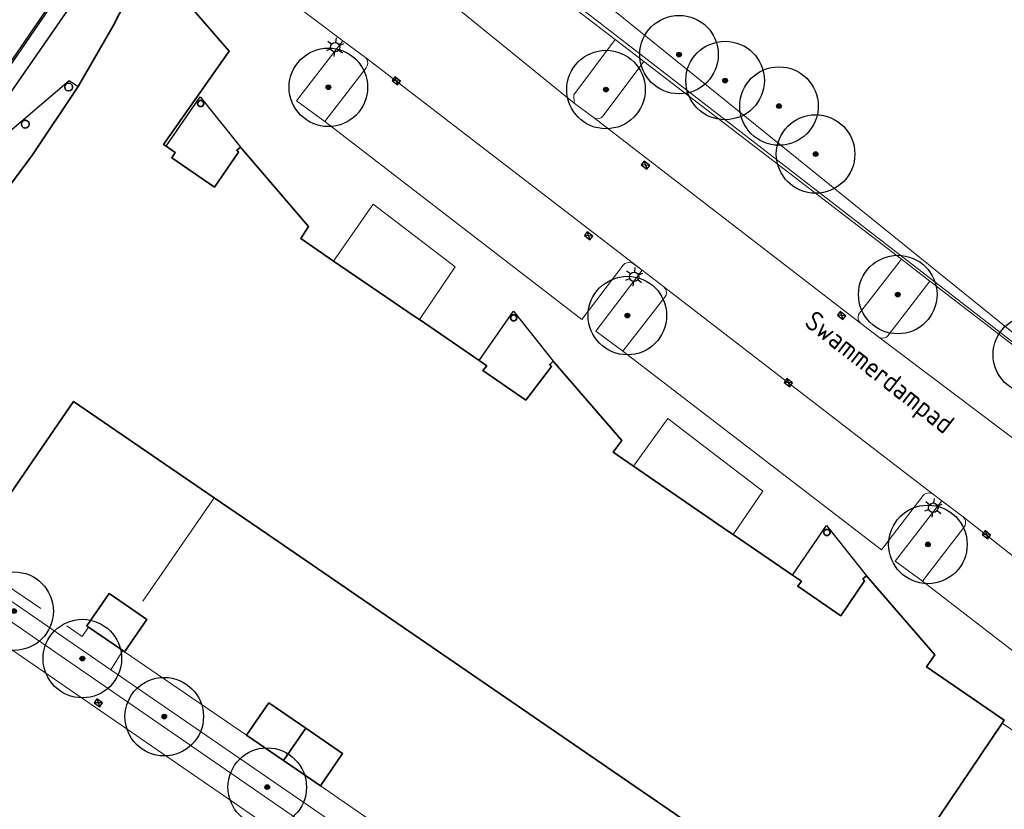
# Model space of a CAD drawing. Header units: metres. Extents: x 92877 to 94117, y 464509 to 465451.
# Tile 51 of 102: x 93260 to 93322, y 465016 to 465067. Entities that reach past the tile are written whole.
import ezdxf
from ezdxf.enums import TextEntityAlignment as Align

# ---------------------------------------------------------------- set-up
doc = ezdxf.new("R2010")
doc.units = ezdxf.units.M
doc.linetypes.add('IE-TERREINAFSCHEIDING', pattern=[10, 8, -2])
doc.linetypes.add('XX-PROJECTGRENS', pattern=[18, 12, -3, 0, -3])
doc.layers.get('0').update_dxf_attribs({"linetype": 'CONTINUOUS'})
for name, color, linetype, lineweight in [('B-WE-GR-BEPLANTING_CULTUUR-G', 252, 'CONTINUOUS', 18), ('B-WE-GR-BOOM-S', 90, 'CONTINUOUS', 25), ('B-WE-GR-HAAG-G', 252, 'GR-HAAG1', 13), ('B-WE-IE-TERREINAFSCHEIDING-G', 252, 'IE-TERREINAFSCHEIDING', 18), ('B-WE-IE-TERREINAFSCHEIDING_KUNSTMATIG_HEKWERK-G', 252, 'IE-TERREINAFSCHEIDING-KUNSTMATIG', 18), ('B-WE-KL-ET_LS_OV_LICHTMAST-S', 252, 'CONTINUOUS', 25), ('B-WE-OG-TOPOGRAFIE_BEBOUWING-GV', 252, 'CONTINUOUS', 35), ('B-WE-OG-TOPOGRAFIE_STRAATNAAM-T18', 7, 'CONTINUOUS', 18), ('B-WE-RI-HWA_KOLK-S', 252, 'CONTINUOUS', 25), ('B-WE-VH-VERHARDING-GV', 252, 'CONTINUOUS', 18), ('N-WE-KG-GRENS_PROJECT-G', 1, 'XX-PROJECTGRENS', 35), ('V-WE-VH-KANTOPSLUITING_OPSLUITBAND_100X200-G', 150, 'VH-OPSLUITBAND_100X200-V', 25), ('V-WE-VH-KANTOPSLUITING_VOORKANTBAND-G', 50, 'CONTINUOUS', 25)]:
    doc.layers.add(name, color=color, linetype=linetype, lineweight=lineweight)
doc.layers.add('B_OVERBOUWLIJN_LIJN_1', color=252, linetype='CONTINUOUS')
doc.styles.get("Standard").update_dxf_attribs({"font": 'isocp.shx'})
doc.linetypes.add('GR-HAAG1', pattern='A,6,[176,NLCS.SHX,S=0.125,R=0,X=0,Y=0],-2', length=8)
doc.linetypes.add('IE-TERREINAFSCHEIDING-KUNSTMATIG', pattern='A,4,[82,NLCS.SHX,S=0.75,R=90,X=0,Y=0],4,-2', length=10)
doc.linetypes.add('VH-OPSLUITBAND_100X200-V', pattern='A,4,[24,NLCS.SHX,S=1,R=0,X=0,Y=0],4,-2,4,-2', length=16)

# ---------------------------------------------------------------- blocks, each defined once
blk = doc.blocks.new('Q_LICHTMAST')
for points in [[(-0.26, 0.15), (-0.52, 0.3)], [(0, 0.3), (0, 0.6)], [(0.26, 0.15), (0.52, 0.3)], [(-0.26, -0.15), (-0.52, -0.3)], [(0, -0.3), (0, -0.6)], [(0.26, -0.15), (0.52, -0.3)]]:
    blk.add_lwpolyline(points)
blk.add_circle((0, 0), 0.3)
blk = doc.blocks.new('LDN_BLOK3_ACAD_1_FMEBLOCK16')
at = {"layer": 'B-WE-OG-TOPOGRAFIE_BEBOUWING-GV'}
blk.add_line((13.108, -0.039), (8.415, 3.183), dxfattribs=at)
blk.add_lwpolyline([(2.162, 3.183), (-2.21, -3.183), (-13.108, 2.382)], dxfattribs=at)
blk = doc.blocks.new('LDN_BLOK3_ACAD_1_FMEBLOCK38')
at = {"layer": 'B-WE-VH-VERHARDING-GV'}
blk.add_line((-4.113, 1.57), (-3.243, 2.785), dxfattribs=at)
blk.add_lwpolyline([(0.445, 2.785), (4.113, -0.025), (2.228, -2.785)], dxfattribs=at)
blk = doc.blocks.new('B-SRI-KOLK_COMBINATIE-SO')
for p, q in [((-1.125, 0), (1.125, 1.5)), ((1.125, 0), (-1.125, 1.5))]:
    blk.add_line(p, q)
at = {"flags": 128}
blk.add_lwpolyline([(-1.125, 0), (1.125, 0), (1.125, 1.5), (-1.125, 1.5)], close=True, dxfattribs=at)
blk = doc.blocks.new('SGR-BOOM_01')
at = {"ltscale": 0.1}
h = blk.add_hatch(color=256, dxfattribs=at)
edge = h.paths.add_edge_path()
edge.add_arc((0, 0), 0.15, 0, 360)
for radius in [2.5, 0.045]:
    blk.add_circle((0, 0), radius)
blk.add_circle((0, 0), 0.15, dxfattribs=at)

msp = doc.modelspace()

# ---------------------------------------------------------------- linework, layer by layer
at = {"layer": 'B-WE-GR-BEPLANTING_CULTUUR-G'}
for p, q in [((93299.343, 465064.095), (93297.527, 465065.496)), ((93317.563, 465050.104), (93315.75, 465051.503))]:
    msp.add_line(p, q, dxfattribs=at)
at = {"layer": 'B-WE-GR-HAAG-G'}
msp.add_line((93331.475, 465039.532), (93284.982, 465075.51), dxfattribs=at)
at = {"layer": 'B-WE-IE-TERREINAFSCHEIDING-G'}
msp.add_line((93271.983, 465036.311), (93266.997, 465029.045), dxfattribs=at)
at = {"layer": 'B-WE-IE-TERREINAFSCHEIDING-G', "flags": 128}
msp.add_lwpolyline([(93245.285, 465037.877), (93256.416, 465032.157), (93256.531, 465032.256), (93263.587, 465027.477), (93263.995, 465028.072)], dxfattribs=at)
at = {"layer": 'B-WE-IE-TERREINAFSCHEIDING_KUNSTMATIG_HEKWERK-G'}
for p, q in [((93265.408, 465025.343), (93266.179, 465026.575)), ((93274.056, 465021.178), (93266.285, 465026.502)), ((93278.758, 465017.955), (93293.978, 465007.527))]:
    msp.add_line(p, q, dxfattribs=at)
at = {"layer": 'B-WE-IE-TERREINAFSCHEIDING_KUNSTMATIG_HEKWERK-G', "flags": 128}
for points in [[(93285.815, 465076.765), (93323.097, 465046.622), (93332.283, 465039.532)], [(93313.89, 464990.588), (93254.231, 465031.749), (93250.906, 465033.764), (93248.229, 465035.64), (93245.736, 465037.102)], [(93245.736, 465037.102), (93255.758, 465032), (93265.408, 465025.343)], [(93327.26, 465020.392), (93326.334, 465019.1), (93322.171, 465021.946)]]:
    msp.add_lwpolyline(points, dxfattribs=at)
at = {"layer": 'B-WE-OG-TOPOGRAFIE_BEBOUWING-GV'}
for p, q in [((93266.179, 465026.575), (93263.995, 465028.072)), ((93266.285, 465026.502), (93266.179, 465026.575)), ((93276.407, 465019.567), (93274.056, 465021.178)), ((93277.82, 465021.629), (93276.407, 465019.567)), ((93312.767, 465008.339), (93295.264, 465020.343)), ((93278.758, 465017.955), (93276.407, 465019.567))]:
    msp.add_line(p, q, dxfattribs=at)
at = {"layer": 'B-WE-OG-TOPOGRAFIE_BEBOUWING-GV', "flags": 128}
for points in [[(93244.201, 465039.532), (93242.833, 465040.231), (93248.285, 465044.729), (93253.822, 465050.089), (93258.111, 465055.055), (93260.419, 465058.14), (93263.342, 465062.493), (93265.557, 465066.371), (93267.793, 465070.725), (93272.938, 465064.748), (93268.773, 465058.804), (93268.935, 465058.692), (93269.519, 465058.29), (93269.292, 465057.961), (93272.01, 465056.09), (93273.542, 465058.315), (93273.431, 465058.444), (93273.659, 465058.64), (93277.999, 465053.588), (93277.509, 465052.82), (93279.6, 465051.387)], [(93262.509, 465062.59), (93262.476, 465062.465), (93262.509, 465062.34), (93262.601, 465062.248), (93262.726, 465062.215), (93262.851, 465062.248), (93262.943, 465062.34), (93262.976, 465062.465), (93262.943, 465062.59), (93262.851, 465062.682), (93262.726, 465062.715), (93262.601, 465062.682), (93262.509, 465062.59)], [(93270.97, 465061.532), (93270.932, 465061.414), (93270.97, 465061.296), (93271.07, 465061.224), (93271.194, 465061.224), (93271.294, 465061.296), (93271.332, 465061.414), (93271.294, 465061.532), (93271.194, 465061.604), (93271.07, 465061.604), (93270.97, 465061.532)], [(93259.751, 465060.233), (93259.718, 465060.108), (93259.751, 465059.983), (93259.843, 465059.891), (93259.968, 465059.858), (93260.093, 465059.891), (93260.185, 465059.983), (93260.218, 465060.108), (93260.185, 465060.233), (93260.093, 465060.325), (93259.968, 465060.358), (93259.843, 465060.325), (93259.751, 465060.233)], [(93279.6, 465051.387), (93284.79, 465047.84), (93285.061, 465047.655)], [(93285.061, 465047.655), (93288.866, 465045.041), (93289.352, 465044.707), (93289.106, 465044.404), (93291.828, 465042.526), (93293.464, 465044.674), (93293.353, 465044.802), (93293.58, 465044.999), (93297.938, 465039.963), (93297.619, 465039.532)], [(93291.224, 465047.644), (93291.262, 465047.762), (93291.224, 465047.88), (93291.124, 465047.952), (93291, 465047.952), (93290.9, 465047.88), (93290.862, 465047.762), (93290.9, 465047.644), (93291, 465047.572), (93291.124, 465047.572), (93291.224, 465047.644)], [(93267.29, 465039.532), (93263.04, 465042.449), (93261.037, 465039.532)], [(93297.619, 465039.532), (93297.385, 465039.217), (93298.696, 465038.318)], [(93298.696, 465038.318), (93304.743, 465034.165), (93305.037, 465033.963)], [(93295.264, 465020.343), (93275.315, 465034.026), (93271.983, 465036.311)], [(93311.163, 465033.984), (93311.201, 465034.102), (93311.163, 465034.22), (93311.063, 465034.292), (93310.939, 465034.292), (93310.839, 465034.22), (93310.801, 465034.102), (93310.839, 465033.984), (93310.939, 465033.912), (93311.063, 465033.912), (93311.163, 465033.984)], [(93305.037, 465033.963), (93308.805, 465031.381), (93309.38, 465030.987), (93309.151, 465030.669), (93311.883, 465028.793), (93313.402, 465031.013), (93313.291, 465031.142), (93313.518, 465031.338), (93317.868, 465026.295), (93317.345, 465025.531), (93322.287, 465022.146), (93322.171, 465021.946)], [(93263.995, 465028.072), (93263.893, 465028.141), (93265.306, 465030.204), (93266.997, 465029.045)], [(93266.997, 465029.045), (93267.698, 465028.565), (93266.285, 465026.502)], [(93274.056, 465021.178), (93275.469, 465023.24), (93277.82, 465021.629)], [(93322.171, 465021.946), (93316.816, 465014.023), (93317.809, 465013.332), (93313.829, 465007.61), (93313.459, 465007.864)], [(93277.82, 465021.629), (93280.171, 465020.018), (93278.758, 465017.955)]]:
    msp.add_lwpolyline(points, dxfattribs=at)
at = {"layer": 'B-WE-VH-VERHARDING-GV'}
for p, q in [((93297.527, 465065.496), (93286.602, 465073.887)), ((93283.573, 465070.657), (93294.92, 465061.446)), ((93275.662, 465068.82), (93280.178, 465065.417)), ((93280.178, 465065.417), (93281.618, 465064.356)), ((93299.242, 465050.802), (93281.618, 465064.356)), ((93315.75, 465051.503), (93299.343, 465064.095)), ((93296.127, 465060.542), (93294.92, 465061.446)), ((93296.127, 465060.542), (93313.143, 465047.437)), ((93299.242, 465050.802), (93300.618, 465049.736)), ((93331.306, 465039.532), (93317.563, 465050.104)), ((93313.857, 465039.532), (93300.618, 465049.736)), ((93314.303, 465046.543), (93313.143, 465047.437)), ((93314.303, 465046.543), (93323.604, 465039.532)), ((93298.011, 465045.655), (93305.973, 465039.532)), ((93317.698, 465036.572), (93313.857, 465039.532)), ((93317.698, 465036.572), (93318.313, 465036.106)), ((93318.313, 465036.106), (93319.679, 465035.084)), ((93327.342, 465029.03), (93319.679, 465035.084)), ((93317.088, 465030.99), (93324.412, 465025.331)), ((93265.408, 465025.343), (93314.674, 464991.533))]:
    msp.add_line(p, q, dxfattribs=at)
at = {"layer": 'B-WE-VH-VERHARDING-GV', "flags": 128}
for points in [[(93279.031, 465060.279), (93277.232, 465061.587), (93280.178, 465065.417)], [(93294.92, 465061.446), (93294.884, 465061.966), (93297.527, 465065.496)], [(93281.618, 465064.356), (93281.706, 465064.241), (93281.758, 465064.106), (93281.768, 465063.962), (93281.737, 465063.821), (93281.666, 465063.695), (93279.031, 465060.279)], [(93299.343, 465064.095), (93296.75, 465060.623), (93296.648, 465060.529), (93296.523, 465060.47), (93296.386, 465060.452), (93296.249, 465060.477), (93296.127, 465060.542)], [(93279.031, 465060.279), (93295.404, 465047.654), (93298.037, 465051.118), (93298.145, 465051.218), (93298.278, 465051.28), (93298.423, 465051.299), (93298.568, 465051.273), (93298.698, 465051.205), (93299.242, 465050.802)], [(93279.6, 465051.387), (93282.117, 465054.998), (93287.343, 465051.01), (93285.061, 465047.655)], [(93313.143, 465047.437), (93313.053, 465047.544), (93312.999, 465047.673), (93312.986, 465047.813), (93313.014, 465047.95), (93313.082, 465048.072), (93315.75, 465051.503)], [(93298.011, 465045.655), (93296.301, 465046.924), (93299.242, 465050.802)], [(93317.563, 465050.104), (93314.893, 465046.631), (93314.797, 465046.542), (93314.679, 465046.486), (93314.55, 465046.467), (93314.421, 465046.486), (93314.303, 465046.543)], [(93300.618, 465049.736), (93300.714, 465049.63), (93300.773, 465049.501), (93300.79, 465049.359), (93300.762, 465049.219), (93300.693, 465049.094), (93298.011, 465045.655)], [(93299.566, 465039.532), (93300.872, 465041.356), (93303.254, 465039.532)], [(93305.973, 465039.532), (93314.486, 465032.985), (93317.125, 465036.444), (93317.217, 465036.53), (93317.329, 465036.589), (93317.452, 465036.617), (93317.578, 465036.611), (93317.698, 465036.572)], [(93315.123, 464988.286), (93313.022, 464989.743), (93297.78, 465000), (93245.133, 465036.237)], [(93317.088, 465030.99), (93315.358, 465032.26), (93318.313, 465036.106)], [(93319.679, 465035.084), (93319.768, 465034.967), (93319.82, 465034.83), (93319.83, 465034.683), (93319.798, 465034.54), (93319.726, 465034.412), (93317.088, 465030.99)]]:
    msp.add_lwpolyline(points, dxfattribs=at)
at = {"layer": 'B_OVERBOUWLIJN_LIJN_1', "flags": 128}
for points in [[(93253.822, 465050.089), (93251.269, 465053.071), (93262.759, 465062.888), (93263.342, 465062.493)], [(93268.935, 465058.692), (93271.11, 465061.851), (93273.659, 465058.64)], [(93288.866, 465045.041), (93291.04, 465048.199), (93293.58, 465044.999)], [(93308.805, 465031.381), (93310.978, 465034.539), (93313.518, 465031.338)]]:
    msp.add_lwpolyline(points, dxfattribs=at)
at = {"layer": 'N-WE-KG-GRENS_PROJECT-G', "const_width": 0.1, "flags": 128}
msp.add_lwpolyline([(93142.804, 465086.89), (93145.447, 465089.504), (93147.332, 465091.955), (93148.613, 465093.182), (93161.411, 465113.679), (93167.204, 465122.957), (93170.456, 465128.173), (93179.763, 465143.103), (93186.894, 465154.496), (93187.89, 465154.904), (93188.17, 465154.679), (93191.39, 465152.077), (93194.828, 465149.413), (93202.752, 465142.922), (93211.334, 465136.086), (93246.401, 465107.701), (93253.059, 465102.314), (93253.343, 465100.976), (93245.804, 465089.865), (93244.522, 465087.941), (93231.812, 465069.293), (93227.954, 465063.58), (93226.853, 465062.424), (93215.691, 465046.012), (93211.996, 465040.636), (93204.425, 465029.753), (93202.609, 465027.143), (93198.032, 465020.213), (93194.363, 465014.869), (93190.619, 465009.505), (93189.819, 465008.221), (93185.531, 465002.305), (93181.433, 464996.691), (93178.696, 464993.153), (93172.103, 464984.564), (93163.085, 464972.835), (93161.131, 464970.564), (93154.083, 464961.647), (93148.985, 464955.311), (93145.469, 464951.039), (93138.605, 464942.927), (93131.702, 464935.14), (93128.236, 464931.41), (93126.865, 464929.653), (93122.062, 464924.79), (93112.82, 464915.353), (93112.694, 464915.474), (93110.007, 464912.809), (93108.158, 464914.641), (93097.954, 464904.418), (93099.616, 464902.379), (93097.346, 464900.004), (93095.105, 464898.042), (93093.141, 464896.427), (93087.358, 464891.835), (93084.647, 464889.561), (93079.687, 464885.222), (93073.559, 464880.645), (93064.795, 464874.789), (93057.662, 464870.165), (93057.255, 464870.007), (93057.168, 464870.002), (93056.607, 464870.091), (93053.277, 464868.411), (93060.039, 464854.372), (93062.426, 464849.152), (93065.249, 464843.338), (93068.532, 464844.778), (93069.154, 464846.147), (93077.316, 464850.716), (93083.11, 464853.91), (93083.112, 464853.905), (93087.983, 464856.618), (93087.623, 464857.315), (93087.914, 464857.845), (93094.137, 464862.208), (93094.032, 464862.502), (93094.431, 464862.805), (93094.609, 464862.539), (93096.966, 464864.191), (93097.445, 464863.691), (93100.286, 464866.409), (93107.265, 464873.112), (93113.757, 464878.765), (93119.027, 464883.354), (93126.19, 464890.319), (93126.053, 464890.447), (93129.224, 464893.588), (93132.754, 464897.33), (93136.979, 464901.466), (93141.064, 464906.039), (93145.123, 464910.02), (93146.946, 464911.937), (93151.571, 464916.872), (93154.026, 464919.546), (93161.923, 464928.693), (93166.437, 464933.828), (93170.519, 464938.737), (93174.372, 464943.51), (93176.337, 464945.983), (93178.669, 464948.924), (93181.236, 464952.541), (93184.321, 464956.452), (93185.617, 464958.052), (93188.572, 464961.84), (93195.315, 464970.699), (93197.093, 464969.277), (93199.637, 464972.465), (93198.95, 464972.958), (93202.951, 464977.949), (93202.249, 464978.521), (93202.364, 464978.666), (93202.234, 464979.72), (93202.711, 464980.328), (93203.771, 464980.458), (93206.283, 464983.648), (93206.153, 464984.709), (93206.628, 464985.314), (93207.678, 464985.434), (93209.477, 464987.722), (93211.5, 464990.295), (93211.38, 464991.345), (93211.858, 464991.954), (93212.908, 464992.074), (93215.413, 464995.259), (93215.283, 464996.319), (93215.758, 464996.923), (93216.817, 464997.043), (93217.976, 464998.513), (93217.195, 464999.188), (93221.285, 465004.117), (93220.562, 465004.619), (93224.498, 465009.504), (93223.744, 465010.107), (93228.745, 465016.379), (93228.548, 465017.661), (93229.799, 465019.138), (93230.171, 465019.204), (93232.859, 465016.92), (93240.879, 465028.723), (93247.237, 465037.466), (93243.345, 465039.426), (93245.385, 465042.407), (93267.791, 465074.762), (93271.654, 465080.832), (93274.315, 465084.653), (93274.677, 465085.271), (93280.631, 465092.992), (93283.915, 465097.533), (93293.238, 465109.1), (93296.471, 465112.853), (93305.145, 465123.792), (93308.461, 465126.639), (93309.398, 465127), (93310.34, 465127.104), (93311.021, 465127.029), (93311.569, 465126.572), (93314.325, 465123.425), (93311.446, 465121.218), (93317.763, 465113.435), (93320.742, 465115.844), (93321.734, 465114.618), (93318.743, 465112.198), (93332.363, 465095.383), (93335.324, 465097.784), (93336.313, 465096.566), (93333.394, 465094.197), (93346.863, 465077.572), (93349.745, 465079.914), (93350.754, 465078.674), (93347.845, 465076.305), (93354.176, 465068.5), (93362.85, 465075.591), (93361.376, 465077.286), (93365.219, 465080.332), (93350.596, 465098.232), (93346.729, 465095.077), (93346.089, 465095.987), (93350.715, 465099.775, 0.50922), (93350.922, 465101.967), (93324.402, 465134.651), (93320.907, 465131.811), (93318.885, 465134.322, -0.098106), (93317.859, 465136.546), (93317.809, 465136.827), (93329.287, 465148.479), (93335.156, 465154.254), (93344.697, 465163.309, -0.349567), (93347.493, 465163.354), (93347.813, 465163.049), (93349.127, 465161.413), (93346.391, 465159.229), (93348.191, 465157.343), (93348.243, 465157.384), (93353.341, 465151.084), (93356.361, 465153.524), (93357.294, 465152.369), (93354.273, 465149.929), (93367.901, 465133.094), (93370.919, 465135.533), (93371.856, 465134.369), (93368.844, 465131.928), (93379.841, 465118.334), (93382.859, 465120.772), (93383.785, 465119.621), (93380.762, 465117.178), (93384.644, 465112.392), (93390.968, 465117.536), (93393.698, 465119.744), (93389.575, 465124.751), (93393.126, 465127.653), (93381.652, 465141.958), (93378.045, 465139.012), (93374.932, 465142.847), (93384.724, 465150.628, 0.393005), (93384.971, 465152.673), (93376.322, 465163.131, 0.393551), (93374.278, 465163.377), (93369.858, 465159.798), (93359.893, 465172.144), (93359.196, 465171.59), (93356.894, 465174.416), (93366.327, 465182.365), (93383.74, 465196.71, -0.309181), (93386.819, 465196.235), (93386.977, 465196.072), (93387.797, 465195.067), (93385.13, 465192.859), (93391.412, 465185.104), (93394.43, 465187.543), (93395.435, 465186.298), (93392.425, 465183.858), (93405.872, 465167.212), (93408.891, 465169.662), (93409.895, 465168.418), (93406.884, 465165.977), (93415.682, 465155.114), (93422.305, 465160.477), (93419.312, 465164.504), (93427.805, 465171.459), (93432.936, 465175.602, 0.389945), (93433.117, 465177.605), (93406.306, 465210.598, 0.403895), (93404.272, 465210.792), (93395.071, 465203.259, -0.04985), (93394.529, 465205.075), (93406.003, 465214.474), (93406.153, 465214.258), (93408.855, 465216.515), (93413.243, 465220.126), (93424.061, 465228.978), (93433.335, 465236.564), (93456.901, 465255.803), (93462.358, 465260.256), (93474.24, 465257.384), (93487.491, 465268.365), (93481.957, 465274.413), (93477.953, 465270.75), (93460.622, 465275.164), (93454.054, 465277.377), (93450.532, 465272.851), (93448.516, 465271.205), (93400.455, 465231.959), (93399.011, 465233.652), (93395.691, 465230.975), (93395.475, 465231.241), (93389.321, 465226.059), (93372.983, 465212.672), (93260.058, 465121.022), (93254.212, 465128.327), (93255.485, 465129.359), (93251.172, 465134.67), (93250.976, 465134.513), (93249.73, 465136.066), (93249.925, 465136.222), (93245.512, 465141.593), (93245.414, 465141.489), (93215.797, 465178.086), (93224.817, 465185.374), (93221.615, 465189.311), (93221.504, 465189.439), (93221.504, 465189.484), (93221.582, 465189.664), (93258.555, 465216.278), (93287.858, 465237.306), (93316.719, 465257.815), (93323.665, 465262.74), (93325.266, 465260.773), (93334.631, 465268.404), (93348.967, 465280.041), (93353.283, 465283.494), (93353.525, 465283.192), (93373.219, 465297.094), (93403.844, 465318.948), (93403.686, 465319.158), (93405.483, 465320.403), (93410.351, 465324.912), (93402.835, 465333.569), (93398.335, 465338.895), (93392.573, 465334.08), (93389.104, 465331.474), (93348.447, 465302.964), (93320.1, 465282.787), (93289.014, 465260.48), (93254.82, 465235.917), (93226.588, 465215.717), (93213.129, 465205.995), (93182.769, 465181.222), (93183.254, 465180.57), (93182.292, 465179.905), (93183.685, 465178.016), (93174.631, 465171.467), (93173.396, 465173.195), (93172.303, 465172.388), (93168.471, 465170.193), (93170.119, 465168.084), (93171.264, 465166.905), (93171.887, 465165.92), (93172.046, 465165.485), (93172.061, 465164.02), (93171.791, 465162.221), (93171.603, 465161.889), (93167.902, 465156.013), (93164.39, 465150.403), (93160.435, 465144.058), (93158.382, 465140.726), (93156.607, 465137.917), (93154.807, 465135.049), (93153.786, 465134.188), (93154.016, 465133.775), (93153.338, 465133.133), (93153.16, 465132.506), (93153.134, 465132.463), (93152.077, 465130.671), (93150.973, 465128.906), (93147.775, 465123.769), (93144.058, 465117.809), (93140.544, 465112.153), (93139.017, 465109.781), (93136.381, 465105.485), (93134.48, 465102.415), (93134.183, 465101.965), (93133.958, 465101.735), (93130.915, 465098.93), (93126.03, 465094.455), (93121.818, 465090.575), (93117.904, 465086.833), (93113.47, 465082.448), (93112.834, 465082.495), (93109.779, 465079.439), (93106.782, 465076.441), (93106.819, 465075.801), (93105.522, 465074.513), (93100.162, 465069.076), (93097.993, 465066.793), (93094.572, 465063.113), (93089.135, 465057.106), (93083.693, 465051.015), (93080.417, 465047.335), (93077.017, 465043.497), (93073.934, 465040.014), (93073.472, 465039.534), (93072.001, 465037.863), (93071.812, 465037.638), (93069.705, 465035.225), (93068.078, 465033.424), (93064.121, 465029.238), (93059.891, 465024.784), (93054.546, 465019.348), (93051.829, 465016.783), (93042.954, 465008.588), (93039.428, 465005.328), (93039.04, 465005.881), (93035.768, 465003.501), (93034.642, 465002.582), (93035.282, 465001.847), (93028.269, 464995.871), (93027.63, 464996.626), (93025.853, 464995.108), (93024.898, 464994.489), (93025.348, 464993.801), (93025.385, 464993.139), (93023.546, 464991.657), (93020.74, 464989.867), (93009.831, 464980.839), (93002.614, 464974.822), (93001.219, 464974.424), (92997.627, 464972.314), (93000.275, 464968.182), (93003.222, 464963.818), (93004.539, 464962.472), (93005.558, 464961.008), (93007.714, 464956.785), (93011.389, 464958.36), (93011.758, 464959.803), (93016.761, 464964.005), (93022.798, 464969.066), (93023.124, 464969.069), (93023.859, 464969.958), (93031.994, 464976.787), (93034.007, 464978.44), (93039.335, 464982.95), (93042.149, 464985.327), (93043.343, 464986.286), (93048.652, 464990.9), (93051.638, 464993.482), (93054.319, 464995.599), (93054.16, 464995.728), (93056.817, 464998.088), (93056.95, 464998.249), (93057.025, 464998.223), (93061.752, 465002.708), (93069.172, 465009.817), (93070.327, 465011.305), (93072.947, 465014.003), (93077.454, 465018.647), (93081.951, 465023.517), (93086.147, 465028.149), (93090.291, 465032.813), (93095.645, 465038.867), (93100.706, 465044.522), (93107.652, 465052.218), (93109.08, 465053.733), (93109.476, 465054.154), (93112.165, 465057.006), (93113.936, 465058.77), (93117.521, 465062.601), (93121.643, 465066.775), (93123.547, 465068.699), (93128.69, 465073.617), (93128.797, 465073.72), (93131.858, 465076.592), (93136.523, 465080.981), (93138.359, 465082.708)], format="xyb", close=True, dxfattribs=at)
at = {"layer": 'V-WE-VH-KANTOPSLUITING_OPSLUITBAND_100X200-G', "flags": 128}
msp.add_lwpolyline([(93242.833, 465040.231), (93266.894, 465075.369), (93270.904, 465081.33), (93273.928, 465085.773), (93279.91, 465093.53), (93283.2, 465098.079), (93292.547, 465109.676), (93295.777, 465113.426), (93304.493, 465124.418), (93307.992, 465127.423), (93309.184, 465127.882), (93310.34, 465128.009), (93311.389, 465127.894), (93312.2, 465127.218), (93315.634, 465123.294), (93312.809, 465121.129), (93312.87, 465121.05)], dxfattribs=at)
at = {"layer": 'V-WE-VH-KANTOPSLUITING_VOORKANTBAND-G', "flags": 128}
msp.add_lwpolyline([(93242.75, 465040.287), (93266.811, 465075.425), (93270.821, 465081.386), (93273.847, 465085.832), (93279.83, 465093.59), (93283.12, 465098.14), (93292.47, 465109.74), (93295.7, 465113.49), (93304.421, 465124.488), (93307.94, 465127.51), (93309.16, 465127.98), (93310.34, 465128.11), (93311.43, 465127.99), (93312.27, 465127.29), (93315.78, 465123.28), (93312.87, 465121.05)], dxfattribs=at)

# ---------------------------------------------------------------- block references
at = {"layer": 'B-WE-GR-BOOM-S'}
for p, rotation in [((93301.591, 465064.533), 141), ((93304.521, 465062.883), 141), ((93279.264, 465062.45), 52.00000000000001), ((93296.939, 465062.308), 53), ((93307.953, 465061.256), 141), ((93310.283, 465058.2), 141), ((93315.514, 465049.251), 52.00000000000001), ((93298.301, 465047.913), 53), ((93324.083, 465045.423), 142), ((93317.434, 465033.337), 52.00000000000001), ((93259.254, 465029.088), 145), ((93263.601, 465026.066), 145), ((93268.812, 465022.369), 146), ((93275.371, 465017.88), 146)]:
    msp.add_blockref('SGR-BOOM_01', p, dxfattribs=dict(at, rotation=rotation))
at = {"layer": 'B-WE-KL-ET_LS_OV_LICHTMAST-S'}
for p, rotation in [((93279.692, 465065.005), 52.00000000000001), ((93298.729, 465050.38), 53), ((93317.778, 465035.675), 52.00000000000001)]:
    msp.add_blockref('Q_LICHTMAST', p, dxfattribs=dict(at, rotation=rotation))
at = {"layer": 'B-WE-OG-TOPOGRAFIE_BEBOUWING-GV'}
msp.add_blockref('LDN_BLOK3_ACAD_1_FMEBLOCK16', (93258.875, 465036.35), dxfattribs=at)
at = {"layer": 'B-WE-RI-HWA_KOLK-S', "xscale": 0.2, "yscale": 0.2, "zscale": 0.2}
for p, rotation in [((93283.68, 465062.972), 142), ((93299.549, 465057.603), 142), ((93295.926, 465053.107), 142), ((93312.033, 465048.032), 142), ((93308.64, 465043.756), 142), ((93321.252, 465034.075), 142), ((93264.703, 465023.373), 145)]:
    msp.add_blockref('B-SRI-KOLK_COMBINATIE-SO', p, dxfattribs=dict(at, rotation=rotation))
at = {"layer": 'B-WE-VH-VERHARDING-GV'}
msp.add_blockref('LDN_BLOK3_ACAD_1_FMEBLOCK38', (93302.809, 465036.748), dxfattribs=at)

# ---------------------------------------------------------------- texts
at = {"layer": 'B-WE-OG-TOPOGRAFIE_STRAATNAAM-T18'}
msp.add_text('Swammerdampad', height=1.25, rotation=-38, dxfattribs=at).set_placement((93314.249, 465044.163), align=Align.MIDDLE)

doc.saveas('drawing.dxf')
